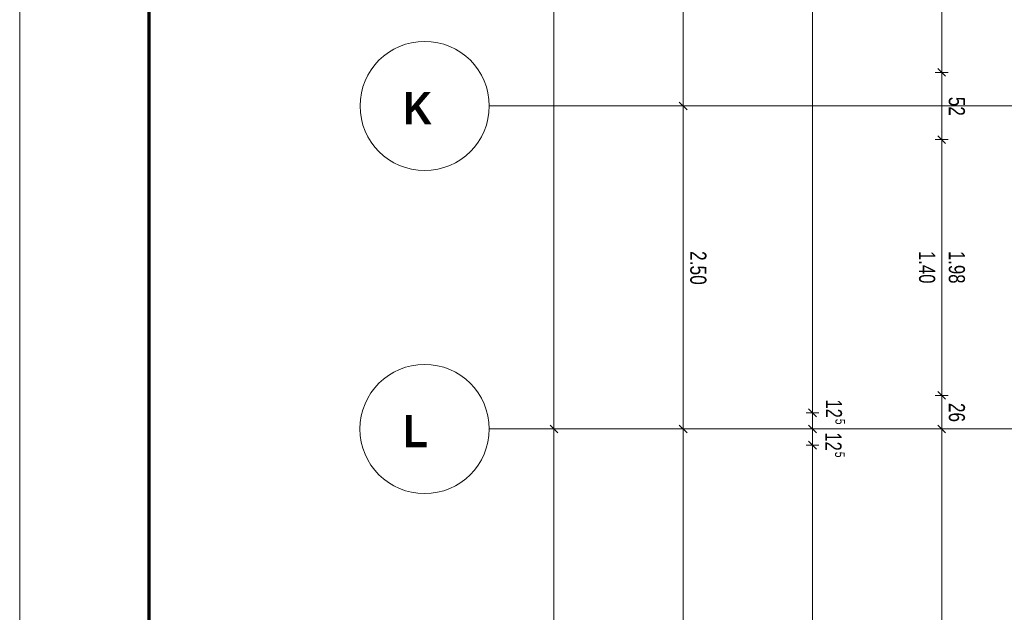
# Model space of a CAD drawing. Extents: x 229 to 926, y 37 to 878.
# Tile 8 of 201: x 229 to 381, y 137 to 229. Entities that reach past the tile are written whole.
import ezdxf
from ezdxf.lldxf.tags import DXFTag

# ---------------------------------------------------------------- set-up
doc = ezdxf.new("R2010")
doc.units = 0
doc.layers.get('0').update_dxf_attribs({"linetype": 'fein_strichliert', "lineweight": 13})
for name, color, linetype, lineweight in [('Axen', 7, 'Continuous', 25), ('Axen-A03CP9SWA9', 7, 'Continuous', 25), ('Maßlinien', 7, 'Continuous', 25), ('Maßlinien-A03CP9T3A9', 7, 'Continuous', 25), ('X_BI_Geometrie', 7, 'Continuous', 13)]:
    doc.layers.add(name, color=color, linetype=linetype, lineweight=lineweight)
doc.styles.get("Standard").update_dxf_attribs({"font": 'arial.ttf'})
tags = doc.linetypes.add('ALL_S25', pattern=[0.001, 0, -0.001]).pattern_tags.tags
tags[6:7] = [DXFTag(74, 4), DXFTag(75, 0), DXFTag(340, '0'), DXFTag(46, 1.0), DXFTag(50, 0.0), DXFTag(44, 0.0), DXFTag(45, 0.0)]
tags[4:5] = [DXFTag(74, 4), DXFTag(75, 0), DXFTag(340, '0'), DXFTag(46, 1.0), DXFTag(50, 0.0), DXFTag(44, 0.0), DXFTag(45, 0.0)]
tags = doc.linetypes.add('ALL_S25-A03CP9T4A9', pattern=[0.001, 0, -0.001]).pattern_tags.tags
tags[6:7] = [DXFTag(74, 4), DXFTag(75, 0), DXFTag(340, '0'), DXFTag(46, 1.0), DXFTag(50, 0.0), DXFTag(44, 0.0), DXFTag(45, 0.0)]
tags[4:5] = [DXFTag(74, 4), DXFTag(75, 0), DXFTag(340, '0'), DXFTag(46, 1.0), DXFTag(50, 0.0), DXFTag(44, 0.0), DXFTag(45, 0.0)]
tags = doc.linetypes.add('fein_strichliert', pattern=[4, 1, -2, 1]).pattern_tags.tags
tags[8:9] = [DXFTag(74, 4), DXFTag(75, 0), DXFTag(340, '0'), DXFTag(46, 0.0), DXFTag(50, 0.0), DXFTag(44, 0.0), DXFTag(45, 0.0)]
tags[6:7] = [DXFTag(74, 4), DXFTag(75, 0), DXFTag(340, '0'), DXFTag(46, 0.0), DXFTag(50, 0.0), DXFTag(44, 0.0), DXFTag(45, 0.0)]
tags[4:5] = [DXFTag(74, 4), DXFTag(75, 0), DXFTag(340, '0'), DXFTag(46, 0.0), DXFTag(50, 0.0), DXFTag(44, 0.0), DXFTag(45, 0.0)]

# ---------------------------------------------------------------- blocks, each defined once
blk = doc.blocks.new('Blockreferenz-A03CP9SJA9', base_point=(228.98, 36.58))
at = {"color": 0, "linetype": 'ByBlock', "lineweight": -2, "ltscale": 0.13}
blk.add_line((228.98, 36.58), (228.98, 876.58), dxfattribs=at)
at = {"color": 0, "linetype": 'ByBlock', "lineweight": 70, "ltscale": 0.7}
blk.add_line((248.98, 872.58), (248.98, 41.58), dxfattribs=at)
blk = doc.blocks.new('Referenz-A03CP9SSA9', base_point=(255.73, 65.7))
at = {"layer": 'Axen', "color": 0, "linetype": 'ALL_S25', "lineweight": -2, "ltscale": 0.13}
for p, q in [((735.55, 215.35), (301.63, 215.35)), ((735.55, 165.35), (301.62, 165.35))]:
    blk.add_line(p, q, dxfattribs=at)
at = {"layer": 'Axen', "color": 0, "lineweight": -2}
for centre in [(291.63, 215.35), (291.62, 165.35)]:
    blk.add_circle(centre, 10, dxfattribs=at)
at = {"layer": 'Maßlinien', "color": 0, "lineweight": -2}
for p, q in [((311.63, 165.35), (311.63, 665.35)), ((351.63, 167.85), (351.63, 412.85)), ((331.63, 215.35), (331.63, 265.35)), ((371.63, 222.54), (371.63, 232.06)), ((371.63, 220.55), (371.63, 222.54)), ((372.23, 219.95), (371.03, 221.15)), ((371.63, 220.55), (370.63, 220.55)), ((371.63, 220.55), (372.63, 220.55)), ((371.63, 213.02), (371.63, 220.55)), ((331.63, 215.35), (330.63, 215.35)), ((332.23, 214.75), (331.03, 215.95)), ((331.63, 215.35), (332.63, 215.35)), ((331.63, 213.91), (331.63, 215.35)), ((331.63, 165.35), (331.63, 213.91)), ((371.63, 210.15), (371.63, 213.02)), ((372.23, 209.55), (371.03, 210.75)), ((371.63, 210.15), (370.63, 210.15)), ((371.63, 210.15), (372.63, 210.15)), ((371.63, 193.98), (371.63, 210.15)), ((371.63, 191.1), (371.63, 193.98)), ((371.63, 184.46), (371.63, 191.1)), ((371.63, 174.94), (371.63, 184.46)), ((371.63, 170.55), (371.63, 174.94)), ((372.23, 169.95), (371.03, 171.15)), ((371.63, 170.55), (370.63, 170.55)), ((371.63, 170.55), (372.63, 170.55)), ((371.63, 165.42), (371.63, 170.55)), ((351.63, 167.85), (350.63, 167.85)), ((352.23, 167.25), (351.03, 168.45)), ((351.63, 167.85), (352.63, 167.85)), ((351.63, 165.35), (351.63, 167.85)), ((311.63, 165.35), (310.63, 165.35)), ((312.23, 164.75), (311.03, 165.95)), ((311.63, 165.35), (312.63, 165.35)), ((311.63, 97.35), (311.63, 165.35)), ((331.63, 165.35), (330.63, 165.35)), ((332.23, 164.75), (331.03, 165.95)), ((331.63, 165.35), (332.63, 165.35)), ((331.63, 97.35), (331.63, 165.35)), ((351.63, 165.35), (350.63, 165.35)), ((352.23, 164.75), (351.03, 165.95)), ((351.63, 165.35), (352.63, 165.35)), ((351.63, 162.85), (351.63, 165.35)), ((371.63, 165.35), (370.63, 165.35)), ((372.23, 164.75), (371.03, 165.95)), ((371.63, 165.35), (371.63, 165.42)), ((371.63, 165.35), (372.63, 165.35)), ((371.63, 155.9), (371.63, 165.35)), ((352.23, 162.25), (351.03, 163.45)), ((351.63, 162.85), (350.63, 162.85)), ((351.63, 162.85), (352.63, 162.85)), ((351.63, 153.08), (351.63, 162.85)), ((371.63, 149.06), (371.63, 155.9)), ((351.63, 101.35), (351.63, 153.08)), ((371.63, 146.38), (371.63, 149.06)), ((371.63, 97.35), (371.63, 146.38))]:
    blk.add_line(p, q, dxfattribs=at)
at = {"layer": 'Axen', "color": 0, "lineweight": -2, "char_height": 5, "attachment_point": 1, "rotation": 359.9884}
for s, insert in [('{\\W1.07;\\fArial Narrow|b1|i0;K}', (288.34, 217.51)), ('{\\W1.08;\\fArial Narrow|b1|i0;L}', (288.33, 167.51))]:
    blk.add_mtext(s, dxfattribs=dict(at, insert=insert))
at = {"layer": 'Maßlinien', "color": 0, "lineweight": -2, "attachment_point": 1, "rotation": 270}
for s, insert, char_height in [('{\\W0.76;\\fArial;52}', (375.22, 216.77), 2.5), ('{\\W0.77;\\fArial;2.50}', (335.22, 192.9), 2.5), ('{\\W0.74;\\fArial;1.40}', (370.62, 192.9), 2.5), ('{\\W0.74;\\fArial;1.98}', (375.22, 192.9), 2.5), ('{\\W0.73;\\fArial;12}', (356.2, 169.91), 2.5), ('{\\W0.76;\\fArial;26}', (375.22, 169.38), 2.5), ('{\\W0.76;\\fArial;5}', (356.68, 166.92), 1.5), ('{\\W0.73;\\fArial;12}', (356.13, 164.81), 2.5), ('{\\W0.76;\\fArial;5}', (356.62, 161.82), 1.5)]:
    blk.add_mtext(s, dxfattribs=dict(at, insert=insert, char_height=char_height))
blk = doc.blocks.new('Referenz-A03CP9T9A9', base_point=(255.73, 65.71))
at = {"layer": 'Axen-A03CP9SWA9', "color": 0, "linetype": 'ALL_S25-A03CP9T4A9', "lineweight": -2, "ltscale": 0.13}
for p, q in [((735.55, 215.35), (301.63, 215.35)), ((735.55, 165.35), (301.62, 165.35))]:
    blk.add_line(p, q, dxfattribs=at)
at = {"layer": 'Axen-A03CP9SWA9', "color": 0, "lineweight": -2}
for centre in [(291.63, 215.35), (291.62, 165.35)]:
    blk.add_circle(centre, 10, dxfattribs=at)
at = {"layer": 'Maßlinien-A03CP9T3A9', "color": 0, "lineweight": -2}
for p, q in [((311.63, 165.35), (311.63, 665.35)), ((351.63, 167.85), (351.63, 412.85)), ((331.63, 215.35), (331.63, 265.35)), ((371.63, 222.54), (371.63, 232.06)), ((371.63, 220.55), (371.63, 222.54)), ((372.23, 219.95), (371.03, 221.15)), ((371.63, 220.55), (370.63, 220.55)), ((371.63, 220.55), (372.63, 220.55)), ((371.63, 213.02), (371.63, 220.55)), ((331.63, 215.35), (330.63, 215.35)), ((332.23, 214.75), (331.03, 215.95)), ((331.63, 215.35), (332.63, 215.35)), ((331.63, 213.91), (331.63, 215.35)), ((331.63, 165.35), (331.63, 213.91)), ((371.63, 210.15), (371.63, 213.02)), ((372.23, 209.55), (371.03, 210.75)), ((371.63, 210.15), (370.63, 210.15)), ((371.63, 210.15), (372.63, 210.15)), ((371.63, 193.98), (371.63, 210.15)), ((371.63, 191.1), (371.63, 193.98)), ((371.63, 184.46), (371.63, 191.1)), ((371.63, 174.94), (371.63, 184.46)), ((371.63, 170.55), (371.63, 174.94)), ((372.23, 169.95), (371.03, 171.15)), ((371.63, 170.55), (370.63, 170.55)), ((371.63, 170.55), (372.63, 170.55)), ((371.63, 165.42), (371.63, 170.55)), ((351.63, 167.85), (350.63, 167.85)), ((352.23, 167.25), (351.03, 168.45)), ((351.63, 167.85), (352.63, 167.85)), ((351.63, 165.35), (351.63, 167.85)), ((311.63, 165.35), (310.63, 165.35)), ((312.23, 164.75), (311.03, 165.95)), ((311.63, 165.35), (312.63, 165.35)), ((311.63, 97.35), (311.63, 165.35)), ((331.63, 165.35), (330.63, 165.35)), ((332.23, 164.75), (331.03, 165.95)), ((331.63, 165.35), (332.63, 165.35)), ((331.63, 97.35), (331.63, 165.35)), ((351.63, 165.35), (350.63, 165.35)), ((352.23, 164.75), (351.03, 165.95)), ((351.63, 165.35), (352.63, 165.35)), ((351.63, 162.85), (351.63, 165.35)), ((371.63, 165.35), (370.63, 165.35)), ((372.23, 164.75), (371.03, 165.95)), ((371.63, 165.35), (371.63, 165.42)), ((371.63, 165.35), (372.63, 165.35)), ((371.63, 155.9), (371.63, 165.35)), ((352.23, 162.25), (351.03, 163.45)), ((351.63, 162.85), (350.63, 162.85)), ((351.63, 162.85), (352.63, 162.85)), ((351.63, 153.08), (351.63, 162.85)), ((371.63, 149.06), (371.63, 155.9)), ((351.63, 101.35), (351.63, 153.08)), ((371.63, 146.38), (371.63, 149.06)), ((371.63, 97.35), (371.63, 146.38))]:
    blk.add_line(p, q, dxfattribs=at)
at = {"layer": 'Axen-A03CP9SWA9', "color": 0, "lineweight": -2, "char_height": 5, "attachment_point": 1, "rotation": 359.9884}
for s, insert in [('{\\W1.07;\\fArial Narrow|b1|i0;K}', (288.34, 217.51)), ('{\\W1.08;\\fArial Narrow|b1|i0;L}', (288.33, 167.52))]:
    blk.add_mtext(s, dxfattribs=dict(at, insert=insert))
at = {"layer": 'Maßlinien-A03CP9T3A9', "color": 0, "lineweight": -2, "attachment_point": 1, "rotation": 270}
for s, insert, char_height in [('{\\W0.76;\\fArial;52}', (375.22, 216.77), 2.5), ('{\\W0.77;\\fArial;2.50}', (335.22, 192.9), 2.5), ('{\\W0.74;\\fArial;1.40}', (370.62, 192.9), 2.5), ('{\\W0.74;\\fArial;1.98}', (375.22, 192.9), 2.5), ('{\\W0.73;\\fArial;12}', (356.2, 169.91), 2.5), ('{\\W0.76;\\fArial;26}', (375.22, 169.38), 2.5), ('{\\W0.76;\\fArial;5}', (356.68, 166.92), 1.5), ('{\\W0.73;\\fArial;12}', (356.13, 164.81), 2.5), ('{\\W0.76;\\fArial;5}', (356.62, 161.82), 1.5)]:
    blk.add_mtext(s, dxfattribs=dict(at, insert=insert, char_height=char_height))

msp = doc.modelspace()

# ---------------------------------------------------------------- block references
at = {"color": 251, "lineweight": 13, "ltscale": 0.13, "true_color": 0x606060}
for name, p in [('Referenz-A03CP9SSA9', (255.73, 65.7)), ('Referenz-A03CP9T9A9', (255.73, 65.71))]:
    msp.add_blockref(name, p, dxfattribs=at)
at = {"layer": 'X_BI_Geometrie', "ltscale": 0.13}
msp.add_blockref('Blockreferenz-A03CP9SJA9', (228.98, 36.58), dxfattribs=at)

doc.saveas('drawing.dxf')
